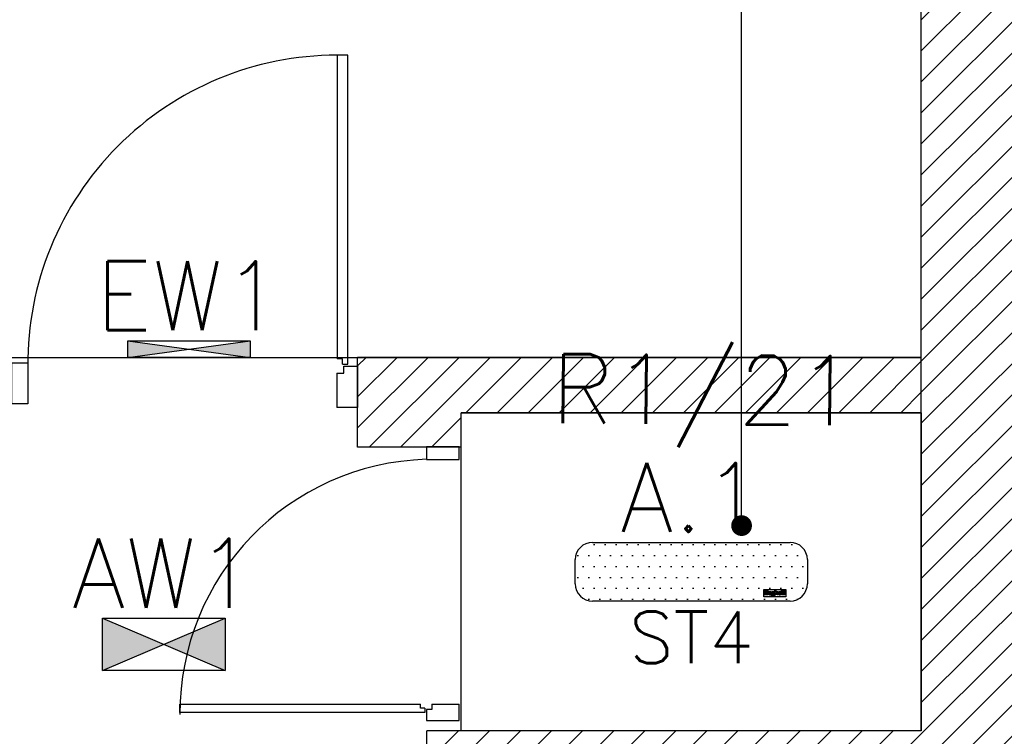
# Model space of a CAD drawing. Header units: millimetres. Extents: x 22250 to 51280, y -5012 to 7692.
# Tile 69 of 182: x 38463 to 38748, y 2204 to 2411. Entities that reach past the tile are written whole.
import ezdxf
from ezdxf import colors
from ezdxf.entities.mleader import LeaderData, LeaderLine
from ezdxf.enums import TextEntityAlignment as Align
from ezdxf.math import Vec2, Vec3

# ---------------------------------------------------------------- set-up
doc = ezdxf.new("R2010")
doc.units = ezdxf.units.MM
for name, color, linetype in [('_BI_LOGO', 140, 'Continuous'), ('_BI_OSW_OPIS', 140, 'Continuous'), ('_BI_OSW_OPRAWY', 140, 'Continuous'), ('E_podklad', 252, 'Continuous')]:
    doc.layers.add(name, color=color, linetype=linetype)
doc.layers.add('E_Obwody', color=3, linetype='Continuous', lineweight=13)
doc.styles.add('romans', font='romans.shx')
doc.styles.get("Standard").update_dxf_attribs({"font": 'arial.ttf'})
pattern_1 = [(45, (22896.237, -15796.4403), (-4.490128, 4.490128), [])]

# ---------------------------------------------------------------- blocks, each defined once
blk = doc.blocks.new('_Dot')
at = {"color": 0, "linetype": 'ByBlock', "lineweight": -2}
blk.add_line((-0.5, 0), (-1, 0), dxfattribs=at)
at = {"color": 0, "linetype": 'ByBlock', "const_width": 0.5}
blk.add_lwpolyline([(-0.25, 0, 1), (0.25, 0, 1)], format="xyb", close=True, dxfattribs=at)
blk = doc.blocks.new('BI_LOGO')
at = {"layer": '_BI_LOGO', "linetype": 'Continuous'}
for p, q in [((0, 2.16), (6.37, 2.16)), ((0, 0), (0, 2.16)), ((6.37, 0), (0, 0)), ((0.17, 0.57), (0.17, 1.93)), ((0.17, 1.93), (0.75, 1.93)), ((0.76, 0.57), (0.17, 0.57)), ((0.45, 1.67), (0.82, 1.67)), ((0.45, 1.39), (0.45, 1.67)), ((0.82, 1.39), (0.45, 1.39)), ((0.45, 1.16), (0.84, 1.16)), ((0.45, 0.81), (0.45, 1.16)), ((0.84, 0.81), (0.45, 0.81)), ((0.75, 1.93), (0.8, 1.93)), ((0.81, 0.57), (0.76, 0.57)), ((0.8, 1.93), (0.84, 1.92)), ((0.86, 0.57), (0.81, 0.57)), ((0.82, 1.67), (0.85, 1.67)), ((0.85, 1.4), (0.82, 1.39)), ((0.84, 1.92), (0.89, 1.92)), ((0.84, 1.16), (0.87, 1.16)), ((0.87, 0.82), (0.84, 0.81)), ((0.85, 1.67), (0.88, 1.66)), ((0.88, 1.4), (0.85, 1.4)), ((0.9, 0.57), (0.86, 0.57)), ((0.87, 1.16), (0.9, 1.15)), ((0.9, 0.82), (0.87, 0.82)), ((0.88, 1.66), (0.9, 1.65)), ((0.9, 1.42), (0.88, 1.4)), ((0.89, 1.92), (0.93, 1.91)), ((0.9, 1.65), (0.92, 1.63)), ((0.92, 1.43), (0.9, 1.42)), ((0.9, 1.15), (0.92, 1.13)), ((0.93, 0.84), (0.9, 0.82)), ((0.94, 0.58), (0.9, 0.57)), ((0.92, 1.63), (0.94, 1.61)), ((0.94, 1.45), (0.92, 1.43)), ((0.92, 1.13), (0.95, 1.12)), ((0.93, 1.91), (0.97, 1.91)), ((0.95, 0.85), (0.93, 0.84)), ((0.94, 1.61), (0.95, 1.59)), ((0.95, 1.47), (0.94, 1.45)), ((0.98, 0.59), (0.94, 0.58)), ((0.95, 1.59), (0.96, 1.57)), ((0.96, 1.5), (0.95, 1.47)), ((0.95, 1.12), (0.96, 1.1)), ((0.96, 0.87), (0.95, 0.85)), ((0.96, 1.57), (0.96, 1.54)), ((0.96, 1.54), (0.96, 1.52)), ((0.96, 1.52), (0.96, 1.5)), ((0.96, 1.1), (0.98, 1.08)), ((0.98, 0.89), (0.96, 0.87)), ((0.97, 1.91), (1, 1.9)), ((0.98, 1.08), (0.99, 1.05)), ((0.99, 0.92), (0.98, 0.89)), ((1.04, 0.61), (0.98, 0.59)), ((0.99, 1.05), (0.99, 1.03)), ((0.99, 1.03), (1, 1)), ((1, 0.94), (0.99, 0.92)), ((1, 1.9), (1.06, 1.88)), ((1, 1), (1, 0.97)), ((1, 0.97), (1, 0.94)), ((1.09, 0.63), (1.04, 0.61)), ((1.06, 1.88), (1.1, 1.86)), ((1.11, 1.31), (1.08, 1.29)), ((1.08, 1.29), (1.13, 1.27)), ((1.14, 0.66), (1.09, 0.63)), ((1.1, 1.86), (1.14, 1.83)), ((1.13, 1.33), (1.11, 1.31)), ((1.16, 1.36), (1.13, 1.33)), ((1.13, 1.27), (1.17, 1.25)), ((1.14, 1.83), (1.18, 1.79)), ((1.18, 0.69), (1.14, 0.66)), ((1.18, 1.39), (1.16, 1.36)), ((1.17, 1.25), (1.2, 1.22)), ((1.18, 1.79), (1.2, 1.76)), ((1.2, 1.43), (1.18, 1.39)), ((1.22, 0.74), (1.18, 0.69)), ((1.2, 1.76), (1.22, 1.72)), ((1.22, 1.46), (1.2, 1.43)), ((1.2, 1.22), (1.23, 1.18)), ((1.22, 1.72), (1.23, 1.68)), ((1.23, 1.5), (1.22, 1.46)), ((1.25, 0.79), (1.22, 0.74)), ((1.23, 1.68), (1.24, 1.64)), ((1.24, 1.54), (1.23, 1.5)), ((1.23, 1.18), (1.25, 1.13)), ((1.24, 1.64), (1.24, 1.59)), ((1.24, 1.59), (1.24, 1.54)), ((1.25, 1.13), (1.27, 1.1)), ((1.26, 0.83), (1.25, 0.79)), ((1.27, 0.87), (1.26, 0.83)), ((1.27, 1.15), (1.28, 1.19)), ((1.27, 1.1), (1.27, 1.15)), ((1.27, 1.05), (1.27, 1.1)), ((1.27, 1.01), (1.27, 1.05)), ((1.27, 0.96), (1.27, 1.01)), ((1.28, 0.91), (1.27, 0.96)), ((1.28, 0.91), (1.27, 0.87)), ((1.28, 1.19), (1.29, 1.23)), ((1.29, 0.88), (1.28, 0.91)), ((1.29, 1.23), (1.3, 1.27)), ((1.3, 0.84), (1.29, 0.88)), ((1.3, 1.27), (1.32, 1.32)), ((1.31, 0.81), (1.3, 0.84)), ((1.33, 0.77), (1.31, 0.81)), ((1.32, 1.32), (1.35, 1.37)), ((1.35, 0.73), (1.33, 0.77)), ((1.35, 1.37), (1.37, 1.41)), ((1.38, 0.7), (1.35, 0.73)), ((1.37, 1.41), (1.4, 1.44)), ((1.4, 0.67), (1.38, 0.7)), ((1.4, 1.44), (1.44, 1.48)), ((1.43, 0.64), (1.4, 0.67)), ((1.47, 0.62), (1.43, 0.64)), ((1.44, 1.48), (1.48, 1.51)), ((1.5, 0.59), (1.47, 0.62)), ((1.48, 1.51), (1.52, 1.54)), ((1.54, 0.58), (1.5, 0.59)), ((1.52, 1.54), (1.56, 1.56)), ((2.18, 0.99), (1.53, 0.98)), ((1.53, 0.98), (1.54, 0.93)), ((1.54, 0.93), (1.56, 0.88)), ((1.58, 0.56), (1.54, 0.58)), ((1.56, 1.56), (1.6, 1.57)), ((1.57, 1.22), (1.56, 1.17)), ((1.56, 1.17), (1.93, 1.17)), ((1.56, 0.88), (1.58, 0.83)), ((1.58, 1.27), (1.57, 1.22)), ((1.61, 1.31), (1.58, 1.27)), ((1.58, 0.83), (1.6, 0.8)), ((1.62, 0.55), (1.58, 0.56)), ((1.6, 1.57), (1.65, 1.58)), ((1.6, 0.8), (1.64, 0.77)), ((1.65, 1.34), (1.61, 1.31)), ((1.66, 0.54), (1.62, 0.55)), ((1.64, 0.77), (1.68, 0.76)), ((1.65, 1.58), (1.7, 1.59)), ((1.7, 1.36), (1.65, 1.34)), ((1.71, 0.53), (1.66, 0.54)), ((1.68, 0.76), (1.73, 0.75)), ((1.7, 1.59), (1.75, 1.59)), ((1.75, 1.36), (1.7, 1.36)), ((1.75, 0.53), (1.71, 0.53)), ((1.73, 0.75), (1.77, 0.75)), ((1.75, 1.59), (1.8, 1.59)), ((1.79, 1.35), (1.75, 1.36)), ((1.8, 0.53), (1.75, 0.53)), ((1.77, 0.75), (1.8, 0.76)), ((1.83, 1.33), (1.79, 1.35)), ((1.8, 1.59), (1.85, 1.58)), ((1.8, 0.76), (1.83, 0.77)), ((1.85, 0.54), (1.8, 0.53)), ((1.87, 1.3), (1.83, 1.33)), ((1.83, 0.77), (1.86, 0.79)), ((1.85, 1.58), (1.89, 1.57)), ((1.9, 0.55), (1.85, 0.54)), ((1.86, 0.79), (1.88, 0.81)), ((1.9, 1.26), (1.87, 1.3)), ((1.88, 0.81), (1.89, 0.83)), ((1.89, 1.57), (1.93, 1.56)), ((1.89, 0.83), (1.9, 0.86)), ((1.92, 1.22), (1.9, 1.26)), ((1.9, 0.86), (2.2, 0.86)), ((1.95, 0.56), (1.9, 0.55)), ((1.93, 1.17), (1.92, 1.22)), ((1.93, 1.56), (1.97, 1.54)), ((1.99, 0.59), (1.95, 0.56)), ((1.97, 1.54), (2.01, 1.51)), ((2.04, 0.61), (1.99, 0.59)), ((2.01, 1.51), (2.05, 1.49)), ((2.08, 0.64), (2.04, 0.61)), ((2.05, 1.49), (2.08, 1.45)), ((2.08, 1.45), (2.11, 1.42)), ((2.11, 0.68), (2.08, 0.64)), ((2.11, 1.42), (2.13, 1.38)), ((2.14, 0.72), (2.11, 0.68)), ((2.13, 1.38), (2.15, 1.34)), ((2.17, 0.76), (2.14, 0.72)), ((2.15, 1.34), (2.18, 1.29)), ((2.17, 1.06), (2.18, 1.11)), ((2.18, 0.99), (2.17, 1.06)), ((2.18, 0.8), (2.17, 0.76)), ((2.18, 1.29), (2.19, 1.25)), ((2.18, 1.15), (2.19, 1.19)), ((2.18, 1.11), (2.18, 1.15)), ((2.18, 0.96), (2.18, 0.99)), ((2.19, 0.91), (2.18, 0.96)), ((2.2, 0.86), (2.18, 0.8)), ((2.19, 1.24), (2.2, 1.28)), ((2.19, 1.25), (2.19, 1.24)), ((2.19, 1.19), (2.19, 1.24)), ((2.21, 0.86), (2.19, 0.91)), ((2.19, 0.46), (2.48, 0.46)), ((2.2, 0.4), (2.19, 0.46)), ((2.2, 1.28), (2.22, 1.32)), ((2.21, 0.36), (2.2, 0.4)), ((2.22, 0.81), (2.21, 0.86)), ((2.22, 0.33), (2.21, 0.36)), ((2.22, 1.32), (2.23, 1.37)), ((2.24, 0.77), (2.22, 0.81)), ((2.24, 0.32), (2.22, 0.33)), ((2.23, 1.37), (2.26, 1.41)), ((2.27, 0.73), (2.24, 0.77)), ((2.26, 0.29), (2.24, 0.32)), ((2.26, 1.41), (2.28, 1.45)), ((2.29, 0.26), (2.26, 0.29)), ((2.29, 0.7), (2.27, 0.73)), ((2.28, 1.45), (2.31, 1.48)), ((2.32, 0.66), (2.29, 0.7)), ((2.33, 0.23), (2.29, 0.26)), ((2.31, 1.48), (2.35, 1.51)), ((2.36, 0.63), (2.32, 0.66)), ((2.38, 0.21), (2.33, 0.23)), ((2.35, 1.51), (2.38, 1.54)), ((2.39, 0.61), (2.36, 0.63)), ((2.38, 1.54), (2.43, 1.56)), ((2.43, 0.18), (2.38, 0.21)), ((2.43, 0.59), (2.39, 0.61)), ((2.43, 1.56), (2.47, 1.57)), ((2.48, 0.58), (2.43, 0.59)), ((2.46, 0.17), (2.43, 0.18)), ((2.43, 0.18), (2.43, 0.18)), ((2.46, 1.15), (2.45, 1.1)), ((2.45, 1.1), (2.45, 1.05)), ((2.45, 1.05), (2.45, 1)), ((2.45, 1), (2.46, 0.96)), ((2.47, 1.19), (2.46, 1.15)), ((2.46, 0.96), (2.47, 0.92)), ((2.5, 0.16), (2.46, 0.17)), ((2.47, 1.57), (2.52, 1.58)), ((2.48, 1.22), (2.47, 1.19)), ((2.47, 0.92), (2.49, 0.88)), ((2.49, 1.26), (2.48, 1.22)), ((2.52, 0.57), (2.48, 0.58)), ((2.48, 0.46), (2.49, 0.43)), ((2.51, 1.28), (2.49, 1.26)), ((2.49, 0.88), (2.51, 0.85)), ((2.49, 0.43), (2.52, 0.41)), ((2.55, 0.16), (2.5, 0.16)), ((2.53, 1.31), (2.51, 1.28)), ((2.51, 0.85), (2.54, 0.83)), ((2.52, 1.58), (2.58, 1.58)), ((2.57, 0.57), (2.52, 0.57)), ((2.52, 0.41), (2.54, 0.38)), ((2.56, 1.32), (2.53, 1.31)), ((2.54, 0.83), (2.57, 0.8)), ((2.54, 0.38), (2.57, 0.37)), ((2.59, 0.16), (2.55, 0.16)), ((2.59, 1.34), (2.56, 1.32)), ((2.57, 0.8), (2.61, 0.79)), ((2.61, 0.57), (2.57, 0.57)), ((2.57, 0.37), (2.62, 0.37)), ((2.58, 1.58), (2.64, 1.58)), ((2.62, 1.34), (2.59, 1.34)), ((2.64, 0.15), (2.59, 0.16)), ((2.61, 0.79), (2.65, 0.79)), ((2.65, 0.57), (2.61, 0.57)), ((2.65, 1.35), (2.62, 1.34)), ((2.62, 0.37), (2.66, 0.37)), ((2.64, 1.58), (2.7, 1.57)), ((2.69, 0.15), (2.64, 0.15)), ((2.71, 1.34), (2.65, 1.35)), ((2.65, 0.79), (2.71, 0.79)), ((2.69, 0.58), (2.65, 0.57)), ((2.66, 0.37), (2.7, 0.37)), ((2.73, 0.59), (2.69, 0.58)), ((2.74, 0.16), (2.69, 0.15)), ((2.7, 1.57), (2.75, 1.55)), ((2.7, 0.37), (2.74, 0.38)), ((2.75, 1.33), (2.71, 1.34)), ((2.71, 0.79), (2.75, 0.81)), ((2.77, 0.6), (2.73, 0.59)), ((2.74, 0.38), (2.77, 0.39)), ((2.78, 0.16), (2.74, 0.16)), ((2.75, 1.55), (2.79, 1.52)), ((2.79, 1.3), (2.75, 1.33)), ((2.75, 0.81), (2.79, 0.83)), ((2.8, 0.62), (2.77, 0.6)), ((2.77, 0.39), (2.8, 0.41)), ((2.83, 0.17), (2.78, 0.16)), ((2.79, 1.52), (2.83, 1.49)), ((2.82, 1.27), (2.79, 1.3)), ((2.79, 0.83), (2.82, 0.87)), ((2.83, 0.64), (2.8, 0.62)), ((2.8, 0.41), (2.83, 0.43)), ((2.84, 1.22), (2.82, 1.27)), ((2.82, 0.87), (2.84, 0.91)), ((2.83, 1.49), (2.86, 1.44)), ((2.86, 0.67), (2.83, 0.64)), ((2.83, 0.43), (2.84, 0.46)), ((2.87, 0.18), (2.83, 0.17)), ((2.86, 1.17), (2.84, 1.22)), ((2.84, 0.91), (2.86, 0.96)), ((2.84, 0.46), (2.85, 0.5)), ((2.85, 0.5), (2.86, 0.54)), ((2.86, 1.44), (2.86, 1.56)), ((2.86, 1.56), (3.13, 1.56)), ((2.87, 1.12), (2.86, 1.17)), ((2.86, 0.96), (2.87, 1.01)), ((2.86, 0.58), (2.86, 0.67)), ((2.86, 0.54), (2.86, 0.58)), ((2.87, 1.06), (2.87, 1.12)), ((2.87, 1.01), (2.87, 1.06)), ((2.9, 0.19), (2.87, 0.18)), ((2.94, 0.2), (2.9, 0.19)), ((2.98, 0.23), (2.94, 0.2)), ((3.02, 0.26), (2.98, 0.23)), ((3.04, 0.29), (3.02, 0.26)), ((3.07, 0.33), (3.04, 0.29)), ((3.09, 0.38), (3.07, 0.33)), ((3.11, 0.43), (3.09, 0.38)), ((3.13, 0.49), (3.11, 0.43)), ((3.13, 1.56), (3.13, 0.72)), ((3.13, 0.72), (3.13, 0.67)), ((3.13, 0.67), (3.13, 0.62)), ((3.13, 0.62), (3.13, 0.58)), ((3.13, 0.58), (3.13, 0.53)), ((3.13, 0.53), (3.13, 0.49)), ((3.22, 0.55), (3.22, 1.9)), ((3.22, 1.9), (3.5, 1.9)), ((3.5, 0.55), (3.22, 0.55)), ((3.5, 1.9), (3.5, 1.46)), ((3.5, 1.46), (3.51, 1.49)), ((3.51, 1.22), (3.5, 1.18)), ((3.5, 1.18), (3.5, 1.13)), ((3.5, 1.13), (3.5, 1.08)), ((3.5, 1.08), (3.5, 0.55)), ((3.51, 1.49), (3.54, 1.51)), ((3.52, 1.25), (3.51, 1.22)), ((3.54, 1.28), (3.52, 1.25)), ((3.54, 1.51), (3.57, 1.53)), ((3.55, 1.3), (3.54, 1.28)), ((3.59, 1.33), (3.55, 1.3)), ((3.57, 1.53), (3.6, 1.55)), ((3.65, 1.35), (3.59, 1.33)), ((3.6, 1.55), (3.64, 1.56)), ((3.64, 1.56), (3.69, 1.58)), ((3.7, 1.36), (3.65, 1.35)), ((3.69, 1.58), (3.73, 1.58)), ((3.74, 1.35), (3.7, 1.36)), ((3.73, 1.58), (3.77, 1.59)), ((3.77, 1.33), (3.74, 1.35)), ((3.77, 1.59), (3.81, 1.59)), ((3.8, 1.31), (3.77, 1.33)), ((3.82, 1.29), (3.8, 1.31)), ((3.81, 1.59), (3.86, 1.58)), ((3.83, 1.26), (3.82, 1.29)), ((3.84, 1.23), (3.83, 1.26)), ((3.85, 1.19), (3.84, 1.23)), ((3.85, 1.15), (3.85, 1.19)), ((3.85, 1.1), (3.85, 1.15)), ((3.85, 0.56), (3.85, 1.1)), ((4.13, 0.56), (3.85, 0.56)), ((3.86, 1.58), (3.9, 1.57)), ((3.9, 1.57), (3.94, 1.56)), ((3.94, 1.56), (3.98, 1.54)), ((3.98, 1.54), (4.01, 1.51)), ((4.01, 1.51), (4.04, 1.48)), ((4.04, 1.48), (4.07, 1.45)), ((4.07, 1.45), (4.09, 1.41)), ((4.09, 1.41), (4.11, 1.36)), ((4.11, 1.36), (4.12, 1.31)), ((4.12, 1.31), (4.12, 1.27)), ((4.12, 1.27), (4.13, 1.22)), ((4.13, 1.22), (4.13, 1.17)), ((4.13, 1.17), (4.13, 0.56)), ((4.14, 1.14), (4.15, 1.18)), ((4.14, 1.09), (4.14, 1.14)), ((4.14, 1.05), (4.14, 1.09)), ((4.14, 1), (4.14, 1.05)), ((4.14, 0.96), (4.14, 1)), ((4.15, 0.92), (4.14, 0.96)), ((4.15, 1.18), (4.16, 1.23)), ((4.16, 0.88), (4.15, 0.92)), ((4.16, 1.23), (4.17, 1.27)), ((4.17, 0.84), (4.16, 0.88)), ((4.17, 1.27), (4.19, 1.32)), ((4.18, 0.8), (4.17, 0.84)), ((4.2, 0.77), (4.18, 0.8)), ((4.19, 1.32), (4.22, 1.36)), ((4.22, 0.73), (4.2, 0.77)), ((4.22, 1.36), (4.24, 1.4)), ((4.25, 0.69), (4.22, 0.73)), ((4.24, 1.4), (4.28, 1.44)), ((4.28, 0.66), (4.25, 0.69)), ((4.28, 1.44), (4.31, 1.47)), ((4.31, 0.64), (4.28, 0.66)), ((4.31, 1.47), (4.35, 1.5)), ((4.34, 0.61), (4.31, 0.64)), ((4.38, 0.59), (4.34, 0.61)), ((4.35, 1.5), (4.39, 1.53)), ((4.41, 0.57), (4.38, 0.59)), ((4.39, 1.53), (4.43, 1.55)), ((5.09, 0.98), (4.41, 0.97)), ((4.41, 0.97), (4.41, 0.93)), ((4.41, 0.93), (4.43, 0.87)), ((4.45, 0.55), (4.41, 0.57)), ((4.43, 1.55), (4.47, 1.57)), ((4.44, 1.22), (4.43, 1.16)), ((4.43, 1.16), (4.79, 1.16)), ((4.43, 0.87), (4.45, 0.83)), ((4.46, 1.27), (4.44, 1.22)), ((4.45, 0.83), (4.48, 0.79)), ((4.49, 0.54), (4.45, 0.55)), ((4.49, 1.32), (4.46, 1.27)), ((4.47, 1.57), (4.52, 1.58)), ((4.48, 0.79), (4.51, 0.77)), ((4.52, 1.34), (4.49, 1.32)), ((4.54, 0.53), (4.49, 0.54)), ((4.51, 0.77), (4.56, 0.75)), ((4.52, 1.58), (4.57, 1.58)), ((4.57, 1.35), (4.52, 1.34)), ((4.58, 0.53), (4.54, 0.53)), ((4.56, 0.75), (4.6, 0.75)), ((4.57, 1.58), (4.62, 1.59)), ((4.63, 1.36), (4.57, 1.35)), ((4.62, 0.53), (4.58, 0.53)), ((4.6, 0.75), (4.64, 0.75)), ((4.62, 1.59), (4.67, 1.58)), ((4.67, 0.53), (4.62, 0.53)), ((4.67, 1.35), (4.63, 1.36)), ((4.64, 0.75), (4.67, 0.75)), ((4.67, 1.58), (4.72, 1.58)), ((4.71, 1.33), (4.67, 1.35)), ((4.67, 0.75), (4.7, 0.76)), ((4.72, 0.54), (4.67, 0.53)), ((4.7, 0.76), (4.73, 0.78)), ((4.74, 1.3), (4.71, 1.33)), ((4.72, 1.58), (4.76, 1.57)), ((4.77, 0.54), (4.72, 0.54)), ((4.73, 0.78), (4.75, 0.8)), ((4.77, 1.26), (4.74, 1.3)), ((4.75, 0.8), (4.77, 0.83)), ((4.76, 1.57), (4.8, 1.55)), ((4.79, 1.21), (4.77, 1.26)), ((4.77, 0.83), (4.78, 0.86)), ((4.82, 0.56), (4.77, 0.54)), ((4.78, 0.86), (5.07, 0.85)), ((4.79, 1.16), (4.79, 1.21)), ((4.8, 1.55), (4.85, 1.53)), ((4.87, 0.58), (4.82, 0.56)), ((4.85, 1.53), (4.88, 1.51)), ((4.91, 0.61), (4.87, 0.58)), ((4.88, 1.51), (4.92, 1.48)), ((4.95, 0.64), (4.91, 0.61)), ((4.92, 1.48), (4.95, 1.45)), ((4.95, 1.45), (4.98, 1.41)), ((4.98, 0.67), (4.95, 0.64)), ((4.98, 1.41), (5, 1.37)), ((5.01, 0.71), (4.98, 0.67)), ((5, 1.37), (5.03, 1.33)), ((5.04, 0.75), (5.01, 0.71)), ((5.03, 1.33), (5.05, 1.29)), ((5.06, 0.8), (5.04, 0.75)), ((5.05, 1.29), (5.06, 1.25)), ((5.06, 1.25), (5.07, 1.21)), ((5.07, 0.85), (5.06, 0.8)), ((5.07, 1.21), (5.08, 1.17)), ((5.08, 1.17), (5.08, 1.12)), ((5.08, 1.12), (5.09, 1.08)), ((5.09, 1.08), (5.09, 1.03)), ((5.09, 1.03), (5.09, 0.98)), ((5.1, 0.55), (5.1, 1.91)), ((5.1, 1.91), (5.37, 1.91)), ((5.37, 0.55), (5.1, 0.55)), ((5.37, 1.91), (5.37, 0.55)), ((5.47, 0.54), (5.47, 1.9)), ((5.47, 1.9), (5.74, 1.9)), ((5.74, 0.54), (5.47, 0.54)), ((5.74, 1.9), (5.74, 0.54)), ((5.84, 1.65), (5.84, 1.91)), ((5.84, 1.91), (6.11, 1.91)), ((6.11, 1.65), (5.84, 1.65)), ((5.84, 0.55), (5.84, 1.55)), ((5.84, 1.55), (6.11, 1.55)), ((6.11, 0.55), (5.84, 0.55)), ((6.11, 1.91), (6.11, 1.65)), ((6.11, 1.55), (6.11, 0.55)), ((6.37, 2.16), (6.37, 0))]:
    blk.add_line(p, q, dxfattribs=at)
blk = doc.blocks.new('A.1 ST4')
at = {"layer": '_BI_OSW_OPRAWY'}
h = blk.add_hatch(dxfattribs=at)
h.set_pattern_fill('DOTS', color=256, scale=2)
h.set_pattern_definition([(0, (-2345.8168, -6450), (1.5875, 3.175), [0, -3.175])])
h.paths.add_polyline_path([(33.55, 3.5, 0.414214), (28.55, 8.5), (-28.55, 8.5, 0.414214), (-33.55, 3.5), (-33.55, -3.5, 0.414214), (-28.55, -8.5), (28.55, -8.5, 0.414214), (33.55, -3.5)])
h.paths.add_polyline_path([(20.95, -5.12), (27.31, -5.12), (27.31, -7.27), (20.95, -7.27)], flags=16)
h.paths.add_polyline_path([(22.37, -6.1), (22.3, -6.08), (22.3, -6.1)], flags=0)
h.paths.add_polyline_path([(21.79, -6.11), (22.02, -6.14), (22.03, -6.11)], flags=0)
h.paths.add_polyline_path([(22.08, -5.94), (22.1, -5.91), (21.88, -5.66), (22.06, -5.96)], flags=0)
h.paths.add_polyline_path([(22.16, -5.55), (22.14, -5.51), (22.12, -5.48), (22.09, -5.45), (22.05, -5.42), (22, -5.39), (21.95, -5.37), (21.91, -5.36), (21.87, -5.36), (21.83, -5.35), (21.79, -5.35), (21.74, -5.34), (21.7, -5.34), (21.4, -5.34), (21.4, -5.6), (21.76, -5.6), (22.13, -5.63), (21.94, -5.78), (22.14, -6.04), (22.27, -5.9)], flags=0)
h.paths.add_polyline_path([(21.12, -5.34), (21.12, -6.46), (21.4, -6.46), (21.4, -6.11)], flags=0)
h.paths.add_polyline_path([(23.06, -6.29), (22.85, -6.01), (22.97, -6.29)], flags=0)
h.paths.add_polyline_path([(23.07, -6.41), (23.07, -6.38), (23.02, -6.4), (23.03, -6.41)], flags=0)
h.paths.add_polyline_path([(22.6, -5.93), (22.64, -5.92), (23.02, -5.87), (23.06, -5.86), (23.05, -5.85), (23.03, -5.82), (22.99, -5.79), (22.96, -5.76), (22.92, -5.73), (22.88, -5.72), (22.84, -5.7), (22.79, -5.69), (22.76, -5.68), (22.56, -5.96)], flags=0)
h.paths.add_polyline_path([(22.5, -6.39), (22.53, -6.44), (22.55, -6.48), (22.58, -6.5), (22.63, -6.51), (22.68, -6.52), (22.72, -6.52), (23.08, -6.45), (23.1, -6.32), (22.53, -6.64), (22.49, -6.34)], flags=0)
h.paths.add_polyline_path([(23.58, -5.69), (23.81, -5.72), (23.81, -5.64), (23.47, -5.69), (23.52, -5.69)], flags=0)
h.paths.add_polyline_path([(25.15, -5.79), (25.1, -6.09), (25.17, -5.8)], flags=0)
h.paths.add_polyline_path([(25.35, -6.3), (25.36, -6.35), (25.38, -6.4), (25.38, -6.41), (25.78, -6.41), (25.76, -6.29)], flags=0)
h.paths.add_polyline_path([(26.05, -6.11), (26.03, -6.11), (26.05, -6.34)], flags=0)
h.paths.add_polyline_path([(25.08, -6.59), (25.09, -6.6), (25.08, -5.96)], flags=0)
h.paths.add_polyline_path([(26.32, -5.37), (26.69, -5.37), (26.78, -5.37), (26.78, -5.36), (27.06, -5.36), (27.06, -5.62), (27.06, -5.72), (27.06, -5.72), (27.06, -6.72), (26.79, -6.72), (26.69, -6.72), (26.69, -6.73), (26.32, -6.73)], flags=0)
h.paths.add_polyline_path([(21.71, -6.71), (21.76, -6.7), (21.8, -6.7), (21.85, -6.7), (21.89, -6.69), (21.93, -6.68), (21.98, -6.67), (22.04, -6.64), (22.09, -6.61), (22.13, -6.58), (22.16, -6.54), (22.24, -6.41), (22.22, -6.37), (22.19, -6.58), (22.22, -6.59), (22.21, -6.17), (22.14, -5.95), (22.46, -5.74), (22.5, -5.72), (22.55, -5.7), (22.93, -5.61), (23.14, -6.01), (23.15, -5.99), (23.16, -5.95), (23.18, -5.91), (23.35, -5.58), (23.68, -5.71), (24.16, -5.71), (24.16, -5.37), (24.44, -5.37), (24.44, -5.65), (25.07, -5.71), (25.07, -5.83), (25.51, -5.67), (25.5, -5.69), (25.84, -5.64), (25.97, -5.94), (25.95, -5.9), (25.93, -5.86), (25.9, -5.82), (25.87, -5.79), (25.83, -5.76), (25.79, -5.74), (25.75, -5.72), (25.71, -5.71), (25.66, -5.69), (25.62, -5.69), (25.6, -5.69), (25.6, -5.7), (25.72, -6.01), (25.69, -5.97), (25.65, -5.94), (25.61, -5.92), (25.57, -5.92), (25.52, -5.92), (25.47, -5.93), (25.22, -6.1), (25.02, -5.83), (25.05, -5.88), (25.4, -5.71), (25.84, -6.11), (25.6, -6.74), (25.62, -6.74), (25.67, -6.74), (25.72, -6.73), (25.77, -6.71), (25.81, -6.69), (25.86, -6.67), (25.9, -6.64), (25.93, -6.6), (25.96, -6.56), (25.98, -6.52), (26, -6.47), (26.11, -6.09), (25.93, -5.86), (26.13, -6.17), (25.89, -6.76), (25.21, -6.73), (25.2, -6.72), (24.8, -6.72), (24.8, -6.17), (24.8, -6.12), (24.79, -6.08), (24.79, -6.04), (24.78, -6.01), (24.76, -5.98), (24.74, -5.96), (24.72, -5.94), (24.68, -5.93), (24.64, -5.92), (24.59, -5.92), (24.54, -5.95), (24.5, -5.97), (24.48, -5.99), (24.46, -6.02), (24.45, -6.06), (24.45, -6.09), (24.44, -6.14), (24.44, -6.19), (24.44, -6.72), (24.2, -6.72), (23.87, -7.14), (23.49, -7.11), (23.45, -7.11), (23.41, -7.1), (23.37, -7.09), (23.32, -7.07), (23.28, -7.04), (22.98, -6.82), (23.01, -6.75), (22.99, -6.75), (23.04, -6.8), (23.06, -6.72), (22.37, -6.75), (22.3, -6.58), (21.84, -6.71)], flags=0)
h.paths.add_polyline_path([(23.14, -6.02), (23.2, -6.26), (23.25, -6.3), (23.26, -6.28), (23.12, -5.98)], flags=0)
h.paths.add_polyline_path([(22.12, -6.23), (22.27, -6.5), (22.11, -6.17), (22.29, -5.91)], flags=0)
h.paths.add_polyline_path([(23.53, -5.72), (23.77, -6.01), (23.79, -6.05), (23.8, -6.1), (23.81, -6.15), (23.82, -6.21), (23.81, -6.27), (23.81, -6.31), (23.81, -6.77), (23.17, -6.65), (23.13, -6.32), (23.14, -6.37), (23.15, -6.41), (23.22, -6.6), (23.42, -6.81), (23.42, -6.81), (23.66, -6.7), (23.65, -6.69), (23.61, -6.7), (23.76, -6.41), (23.73, -6.44), (23.46, -6.62), (23.4, -6.27), (23.4, -6.23), (23.4, -6.17), (23.41, -6.13), (23.41, -6.08)], flags=0)
h.paths.add_polyline_path([(23.65, -6.48), (23.84, -6.42), (23.76, -7.11), (23.77, -7.1), (23.81, -7.09), (23.85, -7.08), (23.89, -7.07), (23.93, -7.04), (24.08, -6.91), (24.08, -6.66), (24.08, -6.81), (24.08, -6.71), (24.06, -7.08), (23.6, -7.13), (23.27, -6.52)], flags=0)
h.paths.add_polyline_path([(24.67, -5.69), (25.02, -5.65), (25.07, -6), (25.1, -6.37), (25.17, -6.7), (25.48, -6.74), (25.14, -6.67), (25.1, -6.36), (25.1, -6.37), (25.07, -6), (25.06, -5.96), (25.06, -5.91), (24.95, -5.61), (24.63, -5.7)], flags=0)
h.paths.add_polyline_path([(25.16, -5.91), (24.99, -6.24), (25.15, -6.51), (24.99, -6.18)], flags=0)
for p, q in [((-28.55, 8.5), (28.55, 8.5)), ((-33.55, -3.5), (-33.55, 3.5)), ((33.55, 3.5), (33.55, -3.5)), ((28.55, -8.5), (-28.55, -8.5))]:
    blk.add_line(p, q, dxfattribs=at)
for centre, start, end in [((-28.55, 3.5), 90, 180), ((28.55, 3.5), 0, 90), ((-28.55, -3.5), 180, 270), ((28.55, -3.5), 270, 0)]:
    blk.add_arc(centre, 5, start, end, dxfattribs=at)
blk.add_blockref('BI_LOGO', (20.95, -7.27), dxfattribs=at)
at = {"layer": '_BI_OSW_OPIS', "style": 'romans'}
blk.add_attdef('A.1', text='', height=20, dxfattribs=at).set_placement((0, 11.5), align=Align.CENTER)
blk.add_attdef('ST4', text='', height=15, dxfattribs=at).set_placement((0, -11.5), align=Align.TOP_CENTER)
blk = doc.blocks.new('EW1')
at = {"layer": '_BI_OSW_OPRAWY'}
h = blk.add_hatch(color=1, dxfattribs=at)
h.paths.add_polyline_path([(17.7, 0), (17.7, 4.85), (0, 2.425)])
h.paths.add_polyline_path([(0, 2.425), (-17.7, 4.85), (-17.7, 0)])
for p, q in [((-17.7, 0), (17.7, 4.85)), ((-17.7, 4.85), (17.7, 0))]:
    blk.add_line(p, q, dxfattribs=at)
blk.add_lwpolyline([(-17.7, 4.85), (17.7, 4.85), (17.7, 0), (-17.7, 0), (-17.7, 4.85)], dxfattribs=at)
at = {"layer": '_BI_OSW_OPIS', "color": 1, "style": 'romans'}
blk.add_attdef('EW1', text='', height=20, dxfattribs=at).set_placement((0, 7.85), align=Align.CENTER)
blk = doc.blocks.new('AW1')
at = {"layer": '_BI_OSW_OPRAWY'}
h = blk.add_hatch(color=1, dxfattribs=at)
h.paths.add_polyline_path([(17.7, -7.6), (17.7, 7.6), (0, 0)])
h.paths.add_polyline_path([(0, 0), (-17.7, 7.6), (-17.7, -7.6)])
for p, q in [((-17.7, -7.6), (17.7, 7.6)), ((-17.7, 7.6), (17.7, -7.6))]:
    blk.add_line(p, q, dxfattribs=at)
blk.add_lwpolyline([(-17.7, 7.6), (17.7, 7.6), (17.7, -7.6), (-17.7, -7.6), (-17.7, 7.6)], dxfattribs=at)
at = {"layer": '_BI_OSW_OPIS', "color": 1, "style": 'romans'}
blk.add_attdef('AW1', text='', height=20, dxfattribs=at).set_placement((0, 10.6), align=Align.CENTER)

msp = doc.modelspace()

# ---------------------------------------------------------------- hatches: boundary and pattern name
at = {"layer": 'E_podklad'}
h = msp.add_hatch(dxfattribs=at)
h.set_pattern_fill('ANSI31', color=256, scale=2)
h.set_pattern_definition(pattern_1)
h.paths.add_polyline_path([(39412.73, 2212.13), (38810.73, 2212.13), (38810.73, 2865.13), (38767.73, 2865.13), (38767.73, 2169.13), (39412.73, 2169.13)])
h.paths.add_polyline_path([(38765.73, 2865.13), (38738.73, 2865.13), (38738.73, 2574.13), (38723.73, 2574.13), (38723.73, 2205.13), (38580.73, 2205.13), (38580.73, 2162.13), (38765.73, 2162.13)])
h.paths.add_polyline_path([(38810.73, 3149.13), (38738.73, 3149.13), (38738.73, 3093.13), (38810.73, 3093.13)])
h.paths.add_polyline_path([(38810.73, 3444.13), (38767.73, 3444.13), (38767.73, 3379.13), (38810.73, 3379.13)])
h.paths.add_polyline_path([(38767.73, 3444.13), (38738.73, 3444.13), (38738.73, 3379.13), (38767.73, 3379.13)])
h.paths.add_polyline_path([(38838.73, 3487.13), (38767.73, 3487.13), (38767.73, 3492.13), (38592.76, 3492.13), (38592.76, 3484.13), (38592.73, 3449.13), (38724.73, 3449.13), (38724.73, 3444.13), (38838.73, 3444.13)])
h.paths.add_polyline_path([(39119.73, 3487.13), (39075.73, 3487.13), (39075.73, 3479.13), (39075.73, 3444.13), (39119.73, 3444.13)])
h.paths.add_polyline_path([(38366.73, 3492.13), (38315.73, 3492.13), (38315.73, 3484.13), (38315.73, 3449.13), (38366.73, 3449.13)])
h.paths.add_polyline_path([(38089.73, 3492.13), (37902.73, 3492.13), (37902.73, 3376.13), (37910.73, 3376.13), (37945.73, 3376.13), (37945.73, 3449.13), (38089.73, 3449.13)])
h.paths.add_polyline_path([(37945.73, 3156.13), (37902.73, 3156.13), (37902.73, 3100.13), (37910.73, 3100.13), (37945.73, 3100.13)])
h.paths.add_polyline_path([(37945.73, 2868.13), (37902.73, 2868.13), (37902.73, 2268.13), (37945.73, 2268.13)])
h.paths.add_polyline_path([(38421.73, 2053.13), (37945.73, 2053.13), (37945.73, 2072.13), (37902.73, 2072.13), (37902.73, 2010.13), (38421.73, 2010.13), (38421.73, 2022.05)])
h.paths.add_polyline_path([(38623.73, 2053.13), (38599.73, 2053.13), (38580.73, 2053.13), (38521.73, 2053.13), (38521.73, 2010.13), (38623.73, 2010.13)])
h = msp.add_hatch(dxfattribs=at)
h.set_pattern_fill('ANSI31', color=256, scale=2)
h.set_pattern_definition(pattern_1)
h.paths.add_polyline_path([(38781.73, 2044.13), (38747.73, 2044.13), (38747.73, 2010.13), (38781.73, 2010.13)])
h.paths.add_polyline_path([(38723.73, 2313.13), (38560.73, 2313.13), (38560.73, 2287.13), (38580.64, 2287.13), (38590.73, 2287.13), (38590.73, 2297.13), (38723.73, 2297.13)])
h.paths.add_polyline_path([(38068.73, 2287.13), (38068.73, 2302.13), (38460.73, 2302.13), (38460.73, 2287.13), (38460.73, 2313.13), (37945.73, 2313.13), (37945.73, 2287.13)])

# ---------------------------------------------------------------- linework, layer by layer
at = {"layer": 'E_podklad', "ltscale": 2}
for p, q in [((38723.73, 2205.13), (38723.73, 2574.13)), ((38723.73, 2313.13), (38560.73, 2313.13)), ((38560.73, 2287.13), (38560.73, 2313.13)), ((38723.73, 2297.13), (38590.73, 2297.13)), ((38590.73, 2287.13), (38590.73, 2297.13)), ((38590.73, 2287.13), (38560.73, 2287.13)), ((38723.73, 2205.13), (38580.73, 2205.13)), ((38580.73, 2162.13), (38580.73, 2205.13))]:
    msp.add_line(p, q, dxfattribs=at)
at = {"layer": 'E_podklad', "color": 144, "true_color": 0x007cb0}
for p, q in [((38556.33, 2312.72), (38554.79, 2312.72)), ((38556.33, 2311.17), (38556.33, 2312.72)), ((38556.75, 2308.61), (38556.75, 2310.59)), ((38554.76, 2308.61), (38556.75, 2308.61)), ((38578.96, 2211.61), (38578.96, 2212.83)), ((38582.21, 2212.85), (38582.21, 2211.28)), ((38580.18, 2211.61), (38578.96, 2211.61)), ((38582.21, 2211.28), (38580.64, 2211.28))]:
    msp.add_line(p, q, dxfattribs=at)
at = {"layer": 'E_podklad', "ltscale": 2}
msp.add_lwpolyline([(38723.73, 2313.13), (38723.73, 2574.13), (38738.73, 2574.13), (38738.73, 3444.13), (38724.73, 3444.13), (38724.73, 3449.13), (37945.73, 3449.13), (37945.73, 2313.13), (38723.73, 2313.13)], dxfattribs=at)
at = {"layer": 'E_podklad', "color": 144, "true_color": 0x007cb0}
for points in [[(38557.88, 2311.17), (38557.88, 2400.57), (38554.79, 2400.57), (38554.79, 2312.72)], [(38460.73, 2299.67), (38460.73, 2311.59), (38465.36, 2311.59), (38465.36, 2299.67), (38460.73, 2299.67)], [(38556.75, 2310.59), (38560.73, 2310.59), (38560.73, 2298.67), (38554.76, 2298.67)], [(38556.33, 2311.17), (38557.88, 2311.17)], [(38554.76, 2308.61), (38554.76, 2298.67)], [(38590.08, 2287.31), (38580.64, 2287.31), (38580.64, 2283.64), (38590.08, 2283.64), (38590.08, 2287.31)], [(38580.18, 2210.39), (38509.39, 2210.39), (38509.39, 2212.83), (38578.96, 2212.83)], [(38580.64, 2211.28), (38580.64, 2208.13), (38590.08, 2208.13), (38590.08, 2212.85)], [(38582.21, 2212.85), (38590.08, 2212.85)], [(38580.18, 2211.61), (38580.18, 2210.39)]]:
    msp.add_lwpolyline(points, dxfattribs=at)
at = {"layer": 'E_podklad', "ltscale": 2}
msp.add_lwpolyline([(38590.73, 2297.13), (38723.73, 2297.13), (38723.73, 2205.13), (38590.73, 2205.13)], close=True, dxfattribs=at)
at = {"layer": 'E_podklad', "color": 144, "true_color": 0x007cb0}
for centre, radius, start, end in [((38554.79, 2311.15), 89.43, 89.9989, 180.3548), ((38582.8, 2210.27), 73.41, 91.6827, 180.3405)]:
    msp.add_arc(centre, radius, start, end, dxfattribs=at)

# ---------------------------------------------------------------- block references
at = {"layer": '_BI_OSW_OPRAWY'}
for name, p, values in [('EW1', (38511.99, 2313.13), {'EW1': 'EW1'}), ('A.1 ST4', (38657.23, 2251.13), {'ST4': 'ST4', 'A.1': 'A.1'}), ('AW1', (38504.73, 2230.13), {'AW1': 'AW1'})]:
    msp.add_blockref(name, p, dxfattribs=at).add_auto_attribs(values)

# ---------------------------------------------------------------- texts
at = {"layer": 'E_Obwody', "linetype": 'Continuous', "lineweight": 20, "insert": (38616.81, 2314.12), "char_height": 20, "width": 38.2199, "attachment_point": 1, "rotation": 359.5659}
msp.add_mtext('{\\Fsimplex,bigfont|c0;R1/21}', dxfattribs=at)

# ---------------------------------------------------------------- leaders
at = {"layer": 'E_podklad'}
ml = msp.add_multileader_mtext('Standard', dxfattribs=at)
ml.set_content('', color=256)
ml.set_leader_properties()
ml.set_arrow_properties(name='DOT')
ml.build(insert=Vec2(0, 0))
ml.multileader.update_dxf_attribs({"arrow_head_size": 6})
ctx = ml.context
ctx.base_point, ctx.arrow_head_size, ctx.plane_origin = Vec3(38653.24, 2498.53), 6, Vec3(38873.77, 2964.23)
ctx.text_align_type = 2
notes = []
notes.append((ctx, [(0, (1, 1, 0), (38671.76, 2498.53), (-1, 0), 14.52, [(0, [(38671.76, 2264.47)], 0, [])])]))
ctx.mtext.insert, ctx.mtext.rotation, ctx.mtext.alignment, ctx.mtext.flow_direction = Vec3(38655.24, 2498.53), 6.283185, 3, 5
for ctx, leaders in notes:
    for number, flags, end, landing, length, lines in leaders:
        leader = LeaderData()
        leader.index, (leader.has_last_leader_line, leader.has_dogleg_vector, leader.attachment_direction) = number, flags
        leader.last_leader_point, leader.dogleg_vector, leader.dogleg_length = Vec3(end), Vec3(landing), length
        for number, points, colour, breaks in lines:
            line = LeaderLine()
            line.index, line.vertices, line.color, line.breaks = number, Vec3.list(points), colors.encode_raw_color(colour), breaks
            leader.lines.append(line)
        ctx.leaders.append(leader)

doc.saveas('drawing.dxf')
